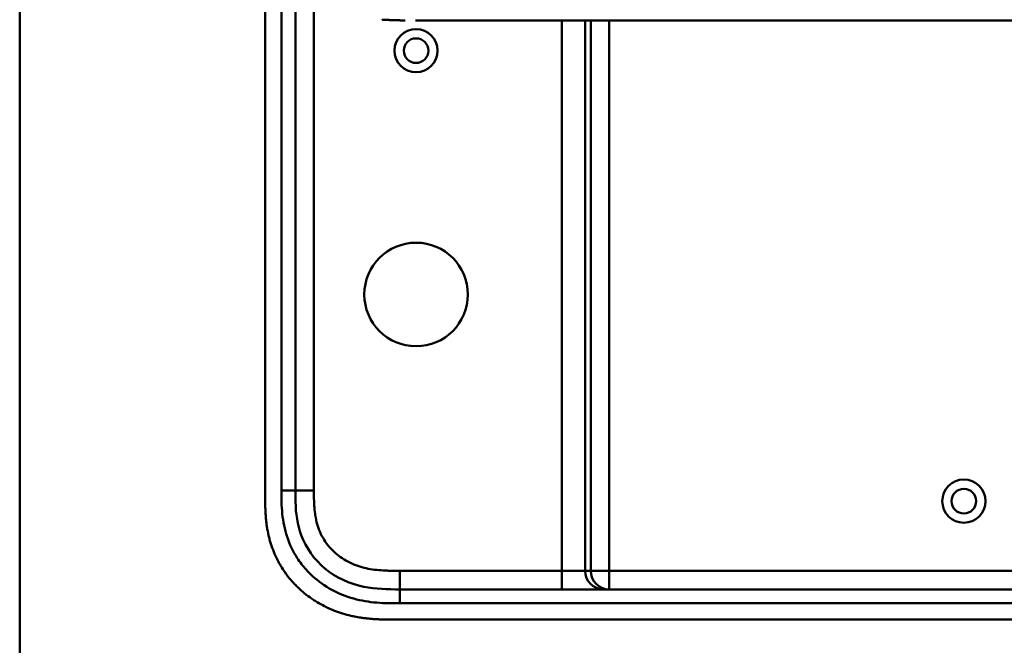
# Model space of a CAD drawing. Header units: millimetres. Extents: x 20 to 833, y 20 to 574.
# Tile 2 of 14: x 20 to 232, y 258 to 393. Entities that reach past the tile are written whole.
import ezdxf

# ---------------------------------------------------------------- set-up
doc = ezdxf.new("R2010")
doc.units = ezdxf.units.MM
doc.header["$LTSCALE"] = 2
for name, color, linetype, lineweight in [('Sichtbare Kanten(DIN)', 7, 'Continuous', 50), ('Sichtbare tangentiale Kanten(DIN)', 7, 'Continuous', 50), ('Skizziergeometrie(DIN)', 7, 'Continuous', 50)]:
    doc.layers.add(name, color=color, linetype=linetype, lineweight=lineweight)

# ---------------------------------------------------------------- blocks, each defined once
blk = doc.blocks.new('Ränder Standardrahmen')
at = {"layer": 'Skizziergeometrie(DIN)', "flags": 128}
blk.add_lwpolyline([(10, 10), (10, 287), (410, 287), (410, 10), (10, 10)], dxfattribs=at)

msp = doc.modelspace()

# ---------------------------------------------------------------- linework, layer by layer
at = {"layer": 'Sichtbare Kanten(DIN)'}
for p, q in [((72.884, 481.852), (72.884, 290.421)), ((79.384, 291.421), (79.384, 480.852)), ((105.247, 392.633), (232.098, 392.633)), ((246.845, 270.137), (101.922, 270.137)), ((100.922, 263.637), (259.405, 263.637))]:
    msp.add_line(p, q, dxfattribs=at)
for centre, radius in [((105.384, 386.137), 4.65), ((105.384, 386.137), 2.65), ((105.384, 333.637), 11.15), ((223.384, 289.137), 4.65), ((223.384, 289.137), 2.65)]:
    msp.add_circle(centre, radius, dxfattribs=at)
for points, degree, knots in [([(98.118, 392.8), (98.118, 392.8), (98.137, 392.799), (98.327, 392.79), (98.693, 392.774), (99.248, 392.748), (100.002, 392.72), (100.808, 392.691), (101.483, 392.673), (101.974, 392.661), (102.29, 392.655), (102.431, 392.653), (102.485, 392.652)], 5, [0, 0, 0, 0, 0, 0, 0.00002286, 0.00969157, 0.09825636, 0.18682115, 0.27538594, 0.36395073, 0.40823312, 0.43566831, 0.43566831, 0.43566831, 0.43566831, 0.43566831, 0.43566831]), ([(103.016, 392.644), (103.016, 392.644), (103.016, 392.644), (103.015, 392.644), (103.015, 392.644), (103.015, 392.644), (103.015, 392.644), (103.014, 392.644), (103.014, 392.644), (103.008, 392.644), (103.003, 392.644), (102.991, 392.644), (102.984, 392.644), (102.959, 392.644), (102.941, 392.645), (102.826, 392.646), (102.728, 392.648), (102.599, 392.65), (102.566, 392.65), (102.523, 392.651), (102.512, 392.651), (102.498, 392.651), (102.494, 392.651), (102.49, 392.652), (102.488, 392.652), (102.487, 392.652), (102.486, 392.652), (102.486, 392.652), (102.486, 392.652), (102.486, 392.652), (102.485, 392.652), (102.485, 392.652)], 3, [0, 0, 0, 0, 0.000010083, 0.000010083, 0.000030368, 0.000030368, 0.000084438, 0.000084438, 0.00022861, 0.00022861, 0.001766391, 0.001766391, 0.003816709, 0.003816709, 0.009284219, 0.009284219, 0.038444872, 0.038444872, 0.048164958, 0.048164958, 0.051405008, 0.051405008, 0.052485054, 0.052485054, 0.052845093, 0.052845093, 0.052965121, 0.052965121, 0.053005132, 0.053005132, 0.053043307, 0.053043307, 0.053043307, 0.053043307]), ([(258.726, 392.633), (258.34, 392.633), (257.973, 392.633), (257.169, 392.633), (256.75, 392.633), (255.485, 392.633), (254.596, 392.633), (251.723, 392.633), (249.643, 392.633), (244.496, 392.633), (241.387, 392.633), (236.225, 392.633), (234.162, 392.633), (232.098, 392.633)], 3, [0, 0, 0, 0, 0.1534173, 0.1534173, 0.3047718, 0.3047718, 0.5966116, 0.5966116, 1.2249955, 1.2249955, 2.1545342, 2.1545342, 2.7736042, 2.7736042, 2.7736042, 2.7736042]), ([(101.922, 270.137), (99.29, 270.137), (96.648, 270.187), (94.126, 270.706), (91.056, 271.339), (88.131, 272.658), (85.75, 274.637), (83.44, 276.556), (81.681, 279.065), (80.664, 281.794), (79.814, 284.076), (79.483, 286.511), (79.409, 288.973), (79.384, 289.789), (79.384, 290.607), (79.384, 291.421)], 3, [-3.5878944, -3.5878944, -3.5878944, -3.5878944, -2.8265881, -2.8265881, -2.8265881, -1.8995162, -1.8995162, -1.8995162, -1.000631, -1.000631, -1.000631, -0.2492213, -0.2492213, -0.2492213, 0, 0, 0, 0]), ([(72.884, 290.421), (72.884, 290.123), (72.884, 289.524), (72.889, 288.771), (72.902, 288.014), (72.919, 287.406), (72.954, 286.642), (72.991, 286.031), (73.067, 285.112), (73.168, 284.193), (73.38, 282.814), (73.634, 281.597), (74.042, 280.094), (74.442, 278.911), (75.033, 277.467), (75.579, 276.343), (76.35, 274.984), (77.034, 273.939), (77.969, 272.69), (78.777, 271.738), (79.857, 270.615), (80.775, 269.771), (81.982, 268.787), (82.994, 268.059), (84.309, 267.226), (85.398, 266.623), (86.799, 265.95), (87.949, 265.476), (89.417, 264.967), (90.61, 264.626), (91.966, 264.314), (92.878, 264.143), (93.793, 264.002), (94.403, 263.923), (95.167, 263.839), (95.777, 263.785), (96.54, 263.731), (97.15, 263.698), (98.063, 263.663), (99.274, 263.638), (100.325, 263.636), (100.922, 263.637)], 3, [0.00000945, 0.00000945, 0.00000945, 0.00000945, 0.02084254, 0.04167563, 0.05209218, 0.07292527, 0.08334182, 0.10417491, 0.11459146, 0.14584109, 0.16667419, 0.20834037, 0.22917346, 0.27083965, 0.29167274, 0.33333892, 0.35417201, 0.3958382, 0.41667129, 0.45833747, 0.47917057, 0.52083675, 0.54166984, 0.58333603, 0.60416912, 0.6458353, 0.66666839, 0.70833458, 0.72916767, 0.77083385, 0.79166695, 0.82291658, 0.83333313, 0.85416622, 0.86458277, 0.88541586, 0.89583241, 0.9166655, 0.92708204, 0.95833168, 0.99999787, 0.99999787, 0.99999787, 0.99999787])]:
    msp.add_open_spline(points, degree=degree, knots=knots, dxfattribs=at)
at = {"layer": 'Sichtbare tangentiale Kanten(DIN)'}
for p, q in [((83.384, 480.852), (83.384, 291.421)), ((136.809, 274.137), (136.809, 392.633)), ((141.79, 392.633), (141.79, 274.137)), ((142.996, 274.137), (142.996, 392.633)), ((146.981, 392.633), (146.981, 274.137)), ((79.384, 291.421), (76.384, 291.421)), ((83.384, 291.421), (79.384, 291.421)), ((101.921, 274.137), (136.809, 274.137)), ((101.921, 274.137), (101.921, 270.137)), ((136.809, 270.137), (136.809, 274.137)), ((136.809, 274.137), (141.79, 274.137)), ((141.79, 274.137), (142.996, 274.137)), ((142.996, 274.137), (146.981, 274.137)), ((146.981, 274.137), (246.866, 274.137)), ((146.981, 270.137), (146.981, 274.137)), ((101.922, 270.137), (101.922, 267.137))]:
    msp.add_line(p, q, dxfattribs=at)
for points in [[(76.384, 480.852), (76.384, 417.709), (76.384, 354.565), (76.384, 291.421)], [(145.775, 270.137), (143.574, 270.137), (141.79, 271.928), (141.79, 274.137)], [(142.996, 274.137), (142.996, 271.928), (144.78, 270.137), (146.981, 270.137)], [(101.922, 267.137), (150.23, 267.137), (198.537, 267.137), (246.845, 267.137)]]:
    msp.add_open_spline(points, degree=3, dxfattribs=at)
for points, knots in [([(76.384, 291.421), (76.384, 291.302), (76.384, 291.182), (76.384, 290.963), (76.384, 290.863), (76.384, 290.663), (76.385, 290.563), (76.388, 289.963), (76.394, 289.463), (76.408, 288.964)], [60.49845366, 60.49845366, 60.49845366, 60.49845366, 60.53427733, 60.53427733, 60.56427219, 60.56427219, 60.59426706, 60.59426706, 60.74424136, 60.74424136, 60.74424136, 60.74424136]), ([(83.384, 291.421), (83.384, 291.186), (83.384, 290.951), (83.384, 290.715), (83.384, 290.571), (83.385, 290.428), (83.386, 290.284), (83.387, 290.212), (83.387, 290.14), (83.388, 290.068), (83.39, 289.925), (83.392, 289.781), (83.394, 289.637), (83.396, 289.561), (83.397, 289.485), (83.399, 289.409), (83.4, 289.333), (83.402, 289.256), (83.405, 289.18), (83.409, 289.028), (83.414, 288.876), (83.42, 288.718), (83.433, 288.409), (83.449, 288.115), (83.471, 287.811), (83.472, 287.803), (83.472, 287.796), (83.473, 287.788), (83.518, 287.172), (83.584, 286.582), (83.681, 285.993), (83.682, 285.984), (83.684, 285.976), (83.685, 285.967), (83.783, 285.373), (83.912, 284.786), (84.078, 284.208), (84.079, 284.204), (84.08, 284.2), (84.082, 284.195), (84.251, 283.607), (84.461, 283.024), (84.708, 282.465), (84.957, 281.9), (85.25, 281.346), (85.579, 280.822), (85.91, 280.294), (86.283, 279.786), (86.688, 279.311), (87.093, 278.835), (87.537, 278.384), (88.006, 277.97), (88.474, 277.558), (88.973, 277.176), (89.494, 276.831), (90.013, 276.487), (90.558, 276.176), (91.117, 275.904), (91.676, 275.631), (92.257, 275.393), (92.843, 275.191), (92.847, 275.19), (92.85, 275.189), (92.854, 275.188), (93.433, 274.989), (94.029, 274.823), (94.629, 274.689), (94.634, 274.688), (94.639, 274.687), (94.645, 274.686), (95.234, 274.554), (95.826, 274.453), (96.426, 274.376), (96.436, 274.375), (96.445, 274.373), (96.454, 274.372), (97.047, 274.296), (97.635, 274.245), (98.252, 274.209), (98.26, 274.208), (98.267, 274.208), (98.275, 274.207), (98.58, 274.19), (98.874, 274.177), (99.176, 274.167), (99.485, 274.157), (99.794, 274.15), (100.102, 274.146), (100.71, 274.137), (101.316, 274.137), (101.921, 274.137)], [0, 0, 0, 0, 0.0705873, 0.0705873, 0.0705873, 0.1137179, 0.1137179, 0.1137179, 0.1352831, 0.1352831, 0.1352831, 0.1784136, 0.1784136, 0.1784136, 0.2012726, 0.2012726, 0.2012726, 0.2241316, 0.2241316, 0.2241316, 0.2698495, 0.2698495, 0.2698495, 0.3590927, 0.3590927, 0.3590927, 0.3612854, 0.3612854, 0.3612854, 0.5416288, 0.5416288, 0.5416288, 0.5443466, 0.5443466, 0.5443466, 0.7261398, 0.7261398, 0.7261398, 0.7274618, 0.7274618, 0.7274618, 0.9125406, 0.9125406, 0.9125406, 1.0993955, 1.0993955, 1.0993955, 1.287363, 1.287363, 1.287363, 1.4757635, 1.4757635, 1.4757635, 1.6635531, 1.6635531, 1.6635531, 1.8510157, 1.8510157, 1.8510157, 2.0384148, 2.0384148, 2.0384148, 2.039499, 2.039499, 2.039499, 2.2246161, 2.2246161, 2.2246161, 2.2262652, 2.2262652, 2.2262652, 2.4084074, 2.4084074, 2.4084074, 2.4112205, 2.4112205, 2.4112205, 2.5912707, 2.5912707, 2.5912707, 2.5934316, 2.5934316, 2.5934316, 2.6826872, 2.6826872, 2.6826872, 2.7744645, 2.7744645, 2.7744645, 2.9560325, 2.9560325, 2.9560325, 2.9560325]), ([(76.408, 288.964), (76.434, 288.056), (76.482, 287.251), (76.564, 286.442), (76.566, 286.428), (76.567, 286.414), (76.569, 286.4), (76.654, 285.578), (76.777, 284.746), (76.945, 283.927), (76.947, 283.92), (76.948, 283.913), (76.949, 283.906), (77.119, 283.083), (77.335, 282.264), (77.6, 281.466), (77.601, 281.463), (77.602, 281.459), (77.603, 281.456), (78.136, 279.849), (78.881, 278.287), (79.792, 276.877), (80.354, 276.008), (80.993, 275.17), (81.696, 274.387)], [60.7442414, 60.7442414, 60.7442414, 60.7442414, 60.9926868, 60.9926868, 60.9926868, 60.9969826, 60.9969826, 60.9969826, 61.2495144, 61.2495144, 61.2495144, 61.2516357, 61.2516357, 61.2516357, 61.5053772, 61.5053772, 61.5053772, 61.5065193, 61.5065193, 61.5065193, 62.0178341, 62.0178341, 62.0178341, 62.3330097, 62.3330097, 62.3330097, 62.3330097]), ([(81.696, 274.387), (82.136, 273.896), (82.6, 273.427), (83.08, 272.987), (84.326, 271.844), (85.739, 270.841), (87.226, 270.036), (88.699, 269.237), (90.295, 268.602), (91.928, 268.15), (91.935, 268.149), (91.941, 268.147), (91.947, 268.145), (92.758, 267.922), (93.579, 267.742), (94.406, 267.602), (94.414, 267.6), (94.421, 267.599), (94.429, 267.598), (95.253, 267.458), (96.081, 267.357), (96.902, 267.287), (96.917, 267.286), (96.931, 267.285), (96.946, 267.284), (97.754, 267.216), (98.55, 267.178), (99.418, 267.157), (99.432, 267.157), (99.446, 267.157), (99.461, 267.156), (100.308, 267.137), (101.115, 267.137), (101.922, 267.137)], [62.3330097, 62.3330097, 62.3330097, 62.3330097, 62.5305174, 62.5305174, 62.5305174, 63.0434936, 63.0434936, 63.0434936, 63.5522372, 63.5522372, 63.5522372, 63.5542072, 63.5542072, 63.5542072, 63.806635, 63.806635, 63.806635, 63.8090669, 63.8090669, 63.8090669, 64.0604029, 64.0604029, 64.0604029, 64.0649103, 64.0649103, 64.0649103, 64.312256, 64.312256, 64.312256, 64.3163273, 64.3163273, 64.3163273, 64.5584117, 64.5584117, 64.5584117, 64.5584117])]:
    msp.add_open_spline(points, degree=3, knots=knots, dxfattribs=at)

# ---------------------------------------------------------------- block references
at = {"xscale": 2, "yscale": 2, "zscale": 2}
msp.add_blockref('Ränder Standardrahmen', (0, 0), dxfattribs=at)

doc.saveas('drawing.dxf')
